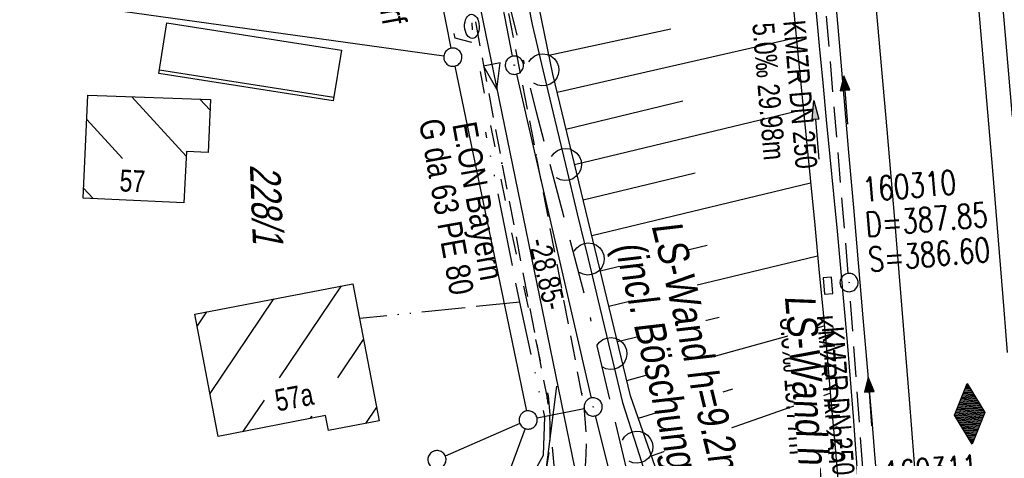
# Model space of a CAD drawing. Extents: x 511155 to 511479, y 464515 to 465450.
# Tile 29 of 41: x 511252 to 511333, y 465132 to 465168. Entities that reach past the tile are written whole.
import ezdxf

# ---------------------------------------------------------------- set-up
doc = ezdxf.new("R2010")
doc.units = 0
doc.header["$LTSCALE"] = 10
doc.header["$MEASUREMENT"] = 0
for name, pattern in [('ACAD_ISO03W100', [30, 12, -18]), ('ACAD_ISO13W100', [36, 12, -3, 12, -3, 0, -3, 0, -3]), ('ACAD_ISO14W100', [25.5, 12, -3, 0.5, -3, 0.5, -3, 0.5, -3]), ('ACAD_ISO16W100', [73, 15, -6.5, 15, -6.5, 15, -7, 1, -7]), ('ACHSE', [5.5, 4, -0.5, 0.5, -0.5]), ('AUSGEZOGEN', [0]), ('LT00', [0]), ('LT11', [0.3, 0.2, -0.1]), ('STRICHLINIE2', [0.375, 0.25, -0.125])]:
    doc.linetypes.add(name, pattern=pattern)
doc.layers.get('0').update_dxf_attribs({"linetype": 'LT00'})
for name, color, linetype in [('--EK_FBR', 1, 'LT00'), ('--EK_Halt-Pfeil', 4, 'LT00'), ('--EK_Haltung', 7, 'STRICHLINIE2'), ('--EK_Haltung-Text', 140, 'LT00'), ('--EK_Schacht-Text', 5, 'LT00'), ('--EL_DFK_AB_L', 21, 'LT00'), ('--EL_DFK_AB_P', 7, 'LT00'), ('--EL_Halt-Pfeil', 4, 'LT00'), ('--EL_Haltung', 182, 'STRICHLINIE2'), ('--EL_Haltung-Text', 182, 'LT00'), ('-AX-093', 35, 'ACHSE'), ('-HTP-20W', 11, 'LT00'), ('ABSTAND', 8, 'LT00'), ('ABWASSERLTG', 24, 'LT00'), ('ABWASSERLTG_FLIEßPF', 26, 'Continuous'), ('BAB-KABEL', 220, 'ACAD_ISO16W100'), ('DFK_AB_L', 21, 'LT00'), ('DFK_AB_P', 7, 'LT00'), ('DFK_BEB_SCHR', 254, 'LT00'), ('DFK_BEBAUUNG', 250, 'LT00'), ('DFK_FLUR_NR', 250, 'LT00'), ('DFK_GZPKT', 250, 'LT00'), ('DFK_HAUSNR', 250, 'LT00'), ('DFK_KATASTER', 250, 'LT00'), ('GASLTG', 250, 'ACAD_ISO13W100'), ('GASLTG_TEXT', 250, 'Continuous'), ('LS-WAND_TEXT', 11, 'Continuous'), ('PFEIL', 140, 'AUSGEZOGEN'), ('TELEKOM', 210, 'ACAD_ISO14W100'), ('V103_AFBR_BAB', 250, 'LT00'), ('V103_BOESCH', 250, 'LT00'), ('V103_BOSCHUNG', 250, 'LT00'), ('V103_FELDWEG', 250, 'LT11'), ('V103_GRABEN', 250, 'LT00'), ('V103_KA_PRUF', 182, 'LT00'), ('V103_LAERM', 11, 'LT00'), ('V103_LD_MARK', 250, 'LT00'), ('V103_SINKK', 182, 'LT00'), ('V103_W_UNT_HY', 130, 'LT00'), ('WASSERLTG', 130, 'ACAD_ISO03W100'), ('WASSERLTG_TEXT', 130, 'Continuous')]:
    doc.layers.add(name, color=color, linetype=linetype)
doc.styles.add('Beschrift', font='ARIAL.TTF')
doc.styles.add('Haltungsbeschriftung', font='ARIAL.TTF', dxfattribs={"width": 0.75})
doc.styles.add('schachtbeschriftung', font='romans.shx', dxfattribs={"width": 0.75, "height": 2})
doc.styles.get("Standard").update_dxf_attribs({"font": 'ARIAL.TTF'})
doc.styles.add('Versorgungsltg', font='ARIAL.TTF', dxfattribs={"width": 0.8, "height": 2})

# ---------------------------------------------------------------- blocks, each defined once
blk = doc.blocks.new('SYMB7010')
at = {"color": 0, "linetype": 'ByBlock'}
for points in [[(-0.031408, 0.499213), (-0.093728, 0.49134), (-0.15457, 0.475719), (-0.212975, 0.452595), (-0.268021, 0.422333), (-0.31884, 0.385411), (-0.36463, 0.342411), (-0.40467, 0.29401), (-0.438329, 0.240973), (-0.465074, 0.184136), (-0.484486, 0.124395), (-0.496256, 0.062692), (-0.5002, 0)], [(-0.5002, 0), (-0.496256, -0.062692), (-0.484486, -0.124395), (-0.465075, -0.184136), (-0.438329, -0.240973), (-0.404671, -0.29401), (-0.36463, -0.342411), (-0.31884, -0.385411), (-0.268021, -0.422333), (-0.212975, -0.452595), (-0.154571, -0.475719), (-0.093728, -0.49134), (-0.031408, -0.499213), (0.031408, -0.499213)], [(0.5002, 0), (0.496256, 0.062692), (0.484485, 0.124395), (0.465074, 0.184136), (0.438329, 0.240973), (0.40467, 0.29401), (0.36463, 0.342411), (0.31884, 0.385411), (0.268021, 0.422333), (0.212975, 0.452595), (0.15457, 0.475719), (0.093728, 0.49134), (0.031408, 0.499213), (-0.031408, 0.499213)], [(0.031408, -0.499213), (0.093728, -0.491341), (0.15457, -0.475719), (0.212975, -0.452595), (0.268021, -0.422333), (0.31884, -0.385411), (0.36463, -0.342411), (0.404671, -0.294011), (0.438329, -0.240974), (0.465075, -0.184136), (0.484486, -0.124395), (0.496256, -0.062692), (0.500201, 0)]]:
    blk.add_lwpolyline(points, dxfattribs=at)
blk = doc.blocks.new('SYMB0003')
at = {"color": 0, "linetype": 'ByBlock'}
for p, q in [((-0.015712, 0), (0.010166, 0.012015)), ((0, -0.021257), (-0.015712, 0)), ((0.010166, 0.012015), (0, -0.021257))]:
    blk.add_line(p, q, dxfattribs=at)
for points in [[(-0.031395, 0.499013), (-0.093691, 0.491144), (-0.154509, 0.475528), (-0.21289, 0.452414), (-0.267913, 0.422164), (-0.318712, 0.385257), (-0.364484, 0.342274), (-0.404509, 0.293893), (-0.438154, 0.240877), (-0.464888, 0.184062), (-0.484292, 0.124345), (-0.496058, 0.062667), (-0.5, 0)], [(-0.5, 0), (-0.496058, -0.062667), (-0.484292, -0.124345), (-0.464888, -0.184062), (-0.438154, -0.240877), (-0.404509, -0.293893), (-0.364485, -0.342274), (-0.318712, -0.385257), (-0.267914, -0.422164), (-0.21289, -0.452414), (-0.154509, -0.475529), (-0.093691, -0.491144), (-0.031395, -0.499014), (0.031395, -0.499014)], [(0.5, 0), (0.496057, 0.062667), (0.484292, 0.124345), (0.464888, 0.184062), (0.438153, 0.240877), (0.404509, 0.293893), (0.364484, 0.342274), (0.318712, 0.385257), (0.267913, 0.422164), (0.21289, 0.452414), (0.154509, 0.475528), (0.093691, 0.491144), (0.031395, 0.499013), (-0.031395, 0.499013)], [(0.031395, -0.499014), (0.093691, -0.491144), (0.154509, -0.475529), (0.21289, -0.452414), (0.267914, -0.422164), (0.318712, -0.385257), (0.364485, -0.342274), (0.404509, -0.293893), (0.438154, -0.240877), (0.464889, -0.184062), (0.484292, -0.124345), (0.496058, -0.062667), (0.5, 0)]]:
    blk.add_lwpolyline(points, dxfattribs=at)
blk = doc.blocks.new('ABWASSER-FLIEßPF')
at = {"layer": 'ABWASSERLTG_FLIEßPF'}
for p, q in [((0, 0), (-2.109, 0.703)), ((-2.109, 0.703), (-2.109, -0.703)), ((-2.109, -0.703), (0, 0))]:
    blk.add_line(p, q, dxfattribs=at)
blk = doc.blocks.new('Pfreil3')
at = {"layer": 'PFEIL'}
blk.add_hatch(color=256, dxfattribs=at).paths.add_polyline_path([(-1.549, 0.273), (-1.549, -0.273), (0, 0)])
for p, q in [((-1.549, 0), (-4.831, 0)), ((-1.549, -0.273), (-1.549, 0.273)), ((-1.549, 0.273), (0, 0)), ((0, 0), (-1.549, -0.273))]:
    blk.add_line(p, q, dxfattribs=at)
blk = doc.blocks.new('SYMB1121')
at = {"color": 0, "linetype": 'ByBlock'}
blk.add_line((-0.15, 0), (0.15, 0), dxfattribs=at)
for points in [[(-0.5, 0), (-0.49, 0.06), (-0.46, 0.115), (-0.415, 0.165), (-0.355, 0.21), (-0.28, 0.25), (-0.19, 0.275), (-0.1, 0.295), (0, 0.3)], [(0, -0.3), (-0.1, -0.295), (-0.19, -0.275), (-0.28, -0.25), (-0.355, -0.21), (-0.415, -0.165), (-0.46, -0.115), (-0.49, -0.06), (-0.5, 0)], [(0, 0.3), (0.1, 0.295), (0.19, 0.275), (0.28, 0.25), (0.355, 0.21), (0.415, 0.165), (0.46, 0.115), (0.49, 0.06), (0.5, 0)], [(0.5, 0), (0.49, -0.06), (0.46, -0.115), (0.415, -0.165), (0.355, -0.21), (0.28, -0.25), (0.19, -0.275), (0.1, -0.295), (0, -0.3)]]:
    blk.add_lwpolyline(points, dxfattribs=at)
blk = doc.blocks.new('SYMB0011')
at = {"color": 0, "linetype": 'ByBlock'}
for p, q in [((0.5, 0), (-0.5, 0)), ((0, 0.5), (0, -0.5))]:
    blk.add_line(p, q, dxfattribs=at)
blk = doc.blocks.new('SYMB7122')
at = {"color": 0, "linetype": 'ByBlock'}
for points in [[(-0.109975, -0.002365), (-0.106745, 0.026562), (-0.096041, 0.053629), (-0.078613, 0.076941), (-0.055681, 0.094866), (-0.028851, 0.106149), (0, 0.11)], [(0, 0.11), (0.028851, 0.106149), (0.055681, 0.094866), (0.078613, 0.076941), (0.096041, 0.053629), (0.106745, 0.026562), (0.109975, -0.002365)], [(-0.075234, -0.080249), (-0.093647, -0.057708), (-0.105504, -0.031126), (-0.109975, -0.002365)], [(0.109975, -0.002365), (0.105504, -0.031126), (0.093647, -0.057708), (0.075234, -0.080249)]]:
    blk.add_lwpolyline(points, dxfattribs=at)
blk = doc.blocks.new('SYMB0652')
at = {"color": 0, "linetype": 'ByBlock'}
blk.add_lwpolyline([(-0.15, -0.075), (0.15, -0.075), (0.15, 0.075), (-0.15, 0.075), (-0.15, -0.075)], dxfattribs=at)
blk = doc.blocks.new('SYMB0071')
at = {"color": 0, "linetype": 'ByBlock'}
for p, q in [((-0.5, 0), (0, 0.25)), ((-0.16, -0.17), (-0.16, 0.17)), ((-0.14, -0.18), (-0.14, 0.18)), ((-0.12, -0.19), (-0.12, 0.19)), ((-0.1, -0.2), (-0.1, 0.2)), ((-0.08, -0.21), (-0.08, 0.21)), ((-0.06, -0.22), (-0.06, 0.22)), ((-0.04, -0.23), (-0.04, 0.23)), ((-0.02, -0.24), (-0.02, 0.24)), ((0, 0.25), (0.5, 0)), ((0, -0.25), (0, 0.25)), ((0.02, -0.24), (0.02, 0.24)), ((0.04, -0.23), (0.04, 0.23)), ((0.06, -0.22), (0.06, 0.22)), ((0.08, -0.21), (0.08, 0.21)), ((0.1, -0.2), (0.1, 0.2)), ((0.12, -0.19), (0.12, 0.19)), ((0.14, -0.18), (0.14, 0.18)), ((0.16, -0.17), (0.16, 0.17)), ((0, -0.25), (-0.5, 0)), ((-0.5, 0), (-0.5, 0)), ((-0.48, -0.01), (-0.48, 0.01)), ((-0.46, -0.02), (-0.46, 0.02)), ((-0.44, -0.03), (-0.44, 0.03)), ((-0.42, -0.04), (-0.42, 0.04)), ((-0.4, -0.05), (-0.4, 0.05)), ((-0.38, -0.06), (-0.38, 0.06)), ((-0.36, -0.07), (-0.36, 0.07)), ((-0.34, -0.08), (-0.34, 0.08)), ((-0.32, -0.09), (-0.32, 0.09)), ((-0.3, -0.1), (-0.3, 0.1)), ((-0.28, -0.11), (-0.28, 0.11)), ((-0.26, -0.12), (-0.26, 0.12)), ((-0.24, -0.13), (-0.24, 0.13)), ((-0.22, -0.14), (-0.22, 0.14)), ((-0.2, -0.15), (-0.2, 0.15)), ((-0.18, -0.16), (-0.18, 0.16)), ((0.5, 0), (0, -0.25)), ((0.18, -0.16), (0.18, 0.16)), ((0.2, -0.15), (0.2, 0.15)), ((0.22, -0.14), (0.22, 0.14)), ((0.24, -0.13), (0.24, 0.13)), ((0.26, -0.12), (0.26, 0.12)), ((0.28, -0.11), (0.28, 0.11)), ((0.3, -0.1), (0.3, 0.1)), ((0.32, -0.09), (0.32, 0.09)), ((0.34, -0.08), (0.34, 0.08)), ((0.36, -0.07), (0.36, 0.07)), ((0.38, -0.06), (0.38, 0.06)), ((0.4, -0.05), (0.4, 0.05)), ((0.42, -0.04), (0.42, 0.04)), ((0.44, -0.03), (0.44, 0.03)), ((0.46, -0.02), (0.46, 0.02)), ((0.48, -0.01), (0.48, 0.01))]:
    blk.add_line(p, q, dxfattribs=at)
blk = doc.blocks.new('SYMB0070')
at = {"color": 0, "linetype": 'ByBlock'}
for p, q in [((-0.5, 0), (0.2, 0)), ((0.5, 0), (0.2, 0.1)), ((0.2, 0.1), (0.2, 0)), ((0.468, 0), (0.21, 0.086)), ((0.21, 0.086), (0.21, -0.086)), ((0.21, -0.086), (0.468, 0)), ((0.22, -0.072), (0.437, 0)), ((0.23, -0.058), (0.405, 0)), ((0.24, -0.045), (0.374, 0)), ((0.342, 0), (0.25, 0.031)), ((0.25, 0.031), (0.25, -0.031)), ((0.25, -0.031), (0.342, 0)), ((0.26, -0.017), (0.31, 0)), ((0.27, -0.003), (0.279, 0))]:
    blk.add_line(p, q, dxfattribs=at)
for points in [[(0.2, 0), (0.2, -0.1), (0.5, 0)], [(0.437, 0), (0.22, 0.072), (0.22, -0.072)], [(0.405, 0), (0.23, 0.058), (0.23, -0.058)], [(0.374, 0), (0.24, 0.045), (0.24, -0.045)], [(0.31, 0), (0.26, 0.017), (0.26, -0.017)], [(0.279, 0), (0.27, 0.003), (0.27, -0.003)]]:
    blk.add_lwpolyline(points, dxfattribs=at)

msp = doc.modelspace()

# ---------------------------------------------------------------- linework, layer by layer
at = {"layer": '--EK_FBR'}
for points in [[(511333.021, 465140.222), (511332.748, 465143.708), (511332.287, 465149.451), (511331.814, 465155.192), (511331.33, 465160.933), (511330.837, 465166.673), (511330.332, 465172.448), (511329.82, 465178.223), (511329.301, 465183.997), (511328.776, 465189.771), (511328.22, 465195.812), (511327.657, 465201.853), (511327.087, 465207.893), (511326.508, 465213.932), (511326.02, 465218.952), (511325.525, 465223.971), (511325.021, 465228.989)], [(511322.337, 465129.007), (511322.109, 465131.821), (511321.873, 465134.634), (511321.631, 465137.447), (511321.387, 465140.259), (511321.142, 465143.072), (511320.75, 465147.598), (511320.36, 465152.124), (511319.97, 465156.651), (511319.58, 465161.177), (511319.188, 465165.703), (511318.691, 465171.379)]]:
    msp.add_lwpolyline(points, dxfattribs=at)
at = {"layer": '--EK_Haltung'}
for p, q in [((511319.918, 465146.708), (511317.518, 465175.083)), ((511321.395, 465126.992), (511320.037, 465145.213))]:
    msp.add_line(p, q, dxfattribs=at)
at = {"layer": '--EL_DFK_AB_L'}
msp.add_line((511292.286, 465164.576), (511275.624, 465249.894), dxfattribs=at)
at = {"layer": '--EL_Haltung'}
for p, q in [((511319.918, 465146.708), (511317.518, 465175.083)), ((511321.395, 465126.992), (511320.037, 465145.213))]:
    msp.add_line(p, q, dxfattribs=at)
at = {"layer": '-AX-093', "ltscale": 0.2}
msp.add_lwpolyline([(511325.808, 465239.146), (511327.655, 465221.263), (511329.423, 465203.372), (511331.111, 465185.474), (511332.719, 465167.568), (511334.248, 465149.656), (511335.697, 465131.736), (511337.066, 465113.811), (511338.355, 465095.879), (511339.565, 465077.942), (511340.694, 465060), (511341.744, 465042.053), (511342.714, 465024.102), (511343.604, 465006.146), (511344.415, 464988.186)], dxfattribs=at)
at = {"layer": 'ABWASSERLTG'}
msp.add_lwpolyline([(511282.061, 465205.376), (511297.601, 465129.685), (511285.593, 465118.25), (511277.009, 465112.252), (511247.687, 465102.273), (511219.444, 465096.846), (511205.902, 465096.009), (511180.17, 465094.84), (511174.25, 465093.67)], dxfattribs=at)
at = {"layer": 'BAB-KABEL', "ltscale": 0.03, "flags": 128}
msp.add_lwpolyline([(511245.166, 465442.383), (511247.794, 465425.644), (511251.081, 465406.592), (511253.707, 465388.585), (511256.335, 465373.097), (511258.872, 465358.447), (511261.218, 465342.966), (511262.529, 465334.912), (511267.32, 465306.475), (511271.633, 465280.774), (511274.451, 465263.873), (511277.903, 465245.033), (511280.424, 465230.243), (511282.946, 465214.813), (511284.59, 465206.121), (511286.411, 465195.209), (511288.523, 465182.076), (511289.462, 465178.541), (511291.81, 465169.679), (511294.218, 465159.994), (511298.5, 465143.737), (511302.007, 465129.166), (511304.364, 465120.15), (511303.954, 465111.542), (511304.473, 465105.752), (511305.294, 465102.166), (511306.729, 465086.549), (511308.167, 465069.501), (511309.91, 465042.394), (511310.524, 465027.025), (511311.652, 465006.692), (511312.99, 464997.425), (511315.247, 464972.494), (511318.761, 464937.783), (511320.473, 464912.682), (511321.045, 464888.912), (511321.817, 464866.106), (511322.471, 464843.97), (511323.126, 464825.853), (511323.404, 464809.887), (511315.806, 464787.462), (511312.432, 464776.504), (511306.423, 464758.084), (511322.547, 464747.313), (511322.638, 464708.185), (511321.606, 464688.739), (511320.482, 464678.436), (511319.26, 464666.867), (511317.667, 464649.446), (511317.569, 464633.743), (511317.382, 464618.758), (511317.473, 464606.228), (511316.723, 464592.274), (511316.629, 464590.682), (511316.534, 464580.247), (511316.816, 464565.638), (511316.264, 464552.985), (511315.796, 464537.2), (511315.445, 464531.469), (511315.327, 464529.598), (511314.626, 464523.401), (511314.327, 464519.396)], dxfattribs=at)
at = {"layer": 'DFK_AB_L'}
for p, q in [((511292.286, 465164.576), (511275.624, 465249.894)), ((511292.599, 465163.109), (511298.752, 465136.461)), ((511305.118, 465111.057), (511299.103, 465135.002))]:
    msp.add_line(p, q, dxfattribs=at)
at = {"layer": 'DFK_BEB_SCHR'}
for p, q in [((511263.229, 465163.469), (511277.578, 465161.2)), ((511260.947, 465161.247), (511265.422, 465156.353)), ((511267.388, 465160.13), (511266.554, 465161.042)), ((511260.178, 465156.16), (511257.231, 465159.384)), ((511256.977, 465153.733), (511257.765, 465152.871)), ((511278.169, 465145.681), (511273.072, 465138.127)), ((511267.382, 465136.845), (511272.625, 465144.617)), ((511267.082, 465143.552), (511266.314, 465142.414)), ((511277.894, 465138.122), (511280.028, 465141.286)), ((511271.832, 465136.289), (511270.086, 465133.702)), ((511275.636, 465134.775), (511275.776, 465134.984)), ((511281.095, 465135.715), (511280.189, 465134.372))]:
    msp.add_line(p, q, dxfattribs=at)
at = {"layer": 'DFK_BEBAUUNG'}
for points in [[(511263.84, 465167.34), (511278.19, 465165.07), (511277.53, 465160.9), (511263.18, 465163.16), (511263.84, 465167.34)], [(511256.94, 465152.91), (511257.32, 465161.38), (511267.43, 465161.01), (511267.22, 465156.66), (511265.44, 465156.75), (511265.24, 465152.52), (511256.94, 465152.91)], [(511281.31, 465134.59), (511277.14, 465133.78), (511276.9, 465135.02), (511268.06, 465133.31), (511266.13, 465143.37), (511279.15, 465145.87), (511281.31, 465134.59)]]:
    msp.add_lwpolyline(points, dxfattribs=at)
at = {"layer": 'DFK_KATASTER'}
for p, q in [((511287.225, 465165.236), (511282.466, 465189.314)), ((511250.073, 465169.706), (511286.627, 465164.604)), ((511287.523, 465163.766), (511293.418, 465135.394)), ((511298.185, 465135.583), (511294.306, 465134.807)), ((511292.882, 465134.36), (511286.748, 465131.689)), ((511293.312, 465133.956), (511290.458, 465126.164))]:
    msp.add_line(p, q, dxfattribs=at)
at = {"layer": 'GASLTG', "ltscale": 0.05, "flags": 128}
msp.add_lwpolyline([(511218.036, 465091.611), (511223.479, 465092.004), (511227.854, 465092.508), (511237.224, 465094.246), (511247.154, 465096.938), (511259.132, 465100.26), (511261.993, 465101.269), (511282.415, 465108.165), (511293.232, 465110.1), (511290.422, 465122.823), (511290.47, 465124.041), (511294.839, 465131.764), (511294.934, 465134.93), (511292.869, 465144.358), (511290.083, 465158.341)], dxfattribs=at)
at = {"layer": 'GASLTG', "ltscale": 0.03, "flags": 128}
msp.add_lwpolyline([(511292.869, 465144.358), (511279.701, 465142.993)], dxfattribs=at)
at = {"layer": 'TELEKOM', "flags": 128}
msp.add_lwpolyline([(511282.925, 465108.329), (511281.133, 465115.215), (511291.222, 465121.292), (511294.539, 465126.539), (511295.921, 465137.449)], dxfattribs=at)
at = {"layer": 'V103_AFBR_BAB'}
for points in [[(511333.021, 465140.222), (511332.748, 465143.708), (511332.287, 465149.451), (511331.814, 465155.192), (511331.33, 465160.933), (511330.837, 465166.673), (511330.332, 465172.448), (511329.82, 465178.223), (511329.301, 465183.997), (511328.776, 465189.771), (511328.22, 465195.812), (511327.657, 465201.853), (511327.087, 465207.893), (511326.508, 465213.932), (511326.02, 465218.952), (511325.525, 465223.971), (511325.021, 465228.989)], [(511322.337, 465129.007), (511322.109, 465131.821), (511321.873, 465134.634), (511321.631, 465137.447), (511321.387, 465140.259), (511321.142, 465143.072), (511320.75, 465147.598), (511320.36, 465152.124), (511319.97, 465156.651), (511319.58, 465161.177), (511319.188, 465165.703), (511318.691, 465171.379)]]:
    msp.add_lwpolyline(points, dxfattribs=at)
at = {"layer": 'V103_BOESCH'}
msp.add_lwpolyline([(511307.883, 465120.152), (511307.469, 465121.65), (511306.335, 465124.229), (511301.995, 465136.65), (511295.588, 465163.11), (511290.391, 465188.563)], dxfattribs=at)
at = {"layer": 'V103_BOSCHUNG'}
for p, q in [((511295.269, 465164.672), (511305.316, 465166.834)), ((511295.947, 465161.628), (511315.641, 465166.115)), ((511296.681, 465158.594), (511306.301, 465160.908)), ((511297.387, 465155.678), (511316.215, 465160.207)), ((511298.093, 465152.763), (511307.302, 465154.977)), ((511298.799, 465149.847), (511316.805, 465154.177)), ((511299.506, 465146.931), (511308.302, 465149.047)), ((511300.212, 465144.015), (511317.389, 465148.147)), ((511300.918, 465141.1), (511309.297, 465143.115)), ((511301.691, 465137.905), (511317.932, 465142.403)), ((511302.642, 465134.799), (511310.414, 465137.226)), ((511303.724, 465131.702), (511318.438, 465136.857))]:
    msp.add_line(p, q, dxfattribs=at)
at = {"layer": 'V103_FELDWEG', "flags": 128}
for points in [[(511291.874, 465117.495), (511294.13, 465120.025), (511294.807, 465120.856), (511295.413, 465121.742), (511295.953, 465122.674), (511296.429, 465123.646), (511296.848, 465124.649), (511297.213, 465125.677), (511297.614, 465127.038), (511297.93, 465128.421), (511298.16, 465129.819), (511298.303, 465131.226), (511298.358, 465132.636), (511298.324, 465134.043), (511298.2, 465135.44), (511297.984, 465136.821), (511294.24, 465156.451), (511290.697, 465174.629), (511285.914, 465195.805), (511281.052, 465217.757)], [(511278.903, 465217.346), (511283.358, 465195.361), (511287.957, 465174.231), (511291.402, 465155.778), (511295.126, 465136.439), (511295.287, 465135.355), (511295.36, 465134.259), (511295.351, 465133.155), (511295.267, 465132.05), (511295.113, 465130.947), (511294.896, 465129.853), (511294.621, 465128.773), (511294.296, 465127.711), (511293.945, 465126.722), (511293.563, 465125.75), (511293.155, 465124.791), (511292.732, 465123.841), (511292.301, 465122.896), (511291.523, 465123.539), (511288.187, 465120.523)]]:
    msp.add_lwpolyline(points, dxfattribs=at)
at = {"layer": 'V103_GRABEN'}
for points in [[(511315.244, 465170.227), (511315.744, 465165.044), (511316.095, 465161.451), (511316.447, 465157.857), (511316.799, 465154.264), (511317.15, 465150.671), (511317.496, 465147.077), (511317.837, 465143.483), (511318.169, 465139.888), (511318.492, 465136.292), (511318.803, 465132.696), (511319.1, 465129.098), (511319.361, 465125.765), (511319.612, 465122.431), (511319.716, 465120.985)], [(511321.207, 465121.09), (511321.202, 465121.182), (511321.068, 465123.739), (511320.925, 465126.295), (511320.771, 465128.85), (511320.568, 465131.903), (511320.345, 465134.955), (511320.105, 465138.005), (511319.85, 465141.055), (511319.583, 465144.103), (511319.305, 465147.151), (511319.019, 465150.199), (511318.727, 465153.245), (511318.432, 465156.292), (511318.136, 465159.339), (511317.84, 465162.385), (511317.547, 465165.432), (511317.149, 465169.662)]]:
    msp.add_lwpolyline(points, dxfattribs=at)
at = {"layer": 'V103_LAERM'}
for points in [[(511293.095, 465171.279), (511293.885, 465167.195), (511294.774, 465163.459)], [(511294.774, 465163.459), (511295.756, 465159.333), (511296.635, 465155.678)], [(511296.635, 465155.678), (511297.61, 465151.628), (511298.509, 465147.901)], [(511298.509, 465147.901), (511299.478, 465143.886), (511300.375, 465140.122)], [(511300.375, 465140.122), (511301.333, 465136.105), (511302.511, 465132.418)], [(511302.511, 465132.418), (511303.756, 465128.517), (511304.872, 465124.774)]]:
    msp.add_lwpolyline(points, dxfattribs=at)
at = {"layer": 'V103_LD_MARK'}
msp.add_lwpolyline([(511328.959, 465081.526), (511328.398, 465089.778), (511327.822, 465098.03), (511327.234, 465106.28), (511326.822, 465111.949), (511326.403, 465117.618), (511325.976, 465123.286), (511325.54, 465128.954), (511324.955, 465136.358), (511324.353, 465143.76), (511323.736, 465151.162), (511323.105, 465158.562), (511322.462, 465165.961), (511321.394, 465177.962), (511320.295, 465189.96), (511319.165, 465201.955), (511318.003, 465213.948), (511316.809, 465225.937), (511315.583, 465237.922)], dxfattribs=at)
at = {"layer": 'WASSERLTG', "ltscale": 0.015, "flags": 128}
msp.add_lwpolyline([(511168.723, 465096.848), (511173.331, 465095.78), (511176.638, 465093.104), (511179.633, 465091.607), (511180.263, 465091.371), (511184.816, 465091.037), (511200.826, 465091.293), (511223.037, 465093.383), (511230.601, 465094.559), (511231.192, 465094.834), (511245.91, 465097.673), (511275.715, 465107.022), (511284.685, 465109.967), (511285.8, 465110.278), (511281.676, 465116.383), (511295.75, 465130.298), (511295.245, 465136.638), (511292.143, 465150.403), (511289.421, 465164.463), (511289.265, 465165.627), (511287.557, 465166.053), (511281.31, 465197.251), (511261.17, 465201.449)], dxfattribs=at)

# ---------------------------------------------------------------- block references
at = {"layer": '--EK_Halt-Pfeil', "yscale": 4, "zscale": 4}
for p, xscale, rotation in [((511319.714, 465160.98), 4.000000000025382, 94.83489999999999), ((511321.713, 465136.177), 3.99999999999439, 94.26461999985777)]:
    msp.add_blockref('SYMB0070', p, dxfattribs=dict(at, xscale=xscale, rotation=rotation))
at = {"layer": '--EL_DFK_AB_P', "xscale": 1.500000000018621, "yscale": 1.5, "zscale": 1.5, "rotation": 264.7377099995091}
msp.add_blockref('SYMB0003', (511292.43, 465163.84), dxfattribs=at)
at = {"layer": '--EL_Halt-Pfeil', "yscale": 4, "zscale": 4}
for p, xscale, rotation in [((511319.714, 465160.98), 4.000000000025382, 94.83489999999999), ((511321.713, 465136.177), 3.99999999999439, 94.26461999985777)]:
    msp.add_blockref('SYMB0070', p, dxfattribs=dict(at, xscale=xscale, rotation=rotation))
at = {"layer": '-HTP-20W', "xscale": 4.999999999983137, "yscale": 5, "zscale": 5, "rotation": 274.5495800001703}
msp.add_blockref('SYMB0071', (511329.908, 465135.164), dxfattribs=at)
at = {"layer": 'ABWASSERLTG_FLIEßPF', "rotation": 281.6020839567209}
msp.add_blockref('ABWASSER-FLIEßPF', (511290.999, 465161.842), dxfattribs=at)
at = {"layer": 'DFK_AB_P', "xscale": 1.500000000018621, "yscale": 1.5, "zscale": 1.5, "rotation": 264.7377099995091}
for p in [(511292.43, 465163.84), (511298.92, 465135.73)]:
    msp.add_blockref('SYMB0003', p, dxfattribs=at)
at = {"layer": 'DFK_GZPKT', "xscale": 1.500000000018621, "yscale": 1.5, "zscale": 1.5, "rotation": 264.7377099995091}
for p in [(511287.37, 465164.5), (511293.57, 465134.66), (511286.06, 465131.39)]:
    msp.add_blockref('SYMB7010', p, dxfattribs=at)
at = {"layer": 'PFEIL', "rotation": 94.99999999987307}
msp.add_blockref('Pfreil3', (511317.081, 465160.931), dxfattribs=at)
at = {"layer": 'V103_FELDWEG', "xscale": 0.1000000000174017, "yscale": 0.09999999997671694, "zscale": 0.1, "rotation": 272.2661999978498}
for p in [(511294.24, 465156.451), (511291.402, 465155.778), (511297.984, 465136.821), (511295.126, 465136.439)]:
    msp.add_blockref('SYMB0011', p, dxfattribs=at)
at = {"layer": 'V103_KA_PRUF', "xscale": 1.499999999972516, "yscale": 1.5, "zscale": 1.5, "rotation": 272.266200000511}
msp.add_blockref('SYMB0003', (511319.981, 465145.961), dxfattribs=at)
at = {"layer": 'V103_LAERM', "yscale": 12, "zscale": 12}
for p, xscale, rotation in [((511294.774, 465163.459), 11.99999999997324, 283.3827399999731), ((511296.635, 465155.678), 11.99999999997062, 283.5363599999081), ((511298.509, 465147.901), 12.00000000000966, 283.5576200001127), ((511300.375, 465140.122), 12.00000000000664, 283.4149700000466), ((511302.511, 465132.418), 11.99999999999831, 287.7062699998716)]:
    msp.add_blockref('SYMB7122', p, dxfattribs=dict(at, xscale=xscale, rotation=rotation))
at = {"layer": 'V103_SINKK', "xscale": 4.499999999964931, "yscale": 4.5, "zscale": 4.5, "rotation": 275.0022986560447}
msp.add_blockref('SYMB0652', (511318.244, 465145.713), dxfattribs=at)
at = {"layer": 'V103_W_UNT_HY', "xscale": 2.000000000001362, "yscale": 2, "zscale": 2, "rotation": 272.2661999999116}
msp.add_blockref('SYMB1121', (511288.938, 465167.041), dxfattribs=at)

# ---------------------------------------------------------------- texts
at = {"layer": '--EK_Haltung-Text', "style": 'Haltungsbeschriftung', "width": 0.75}
for s, rotation, p in [('KMZR DN 250', -85.16512, (511314.564, 465167.472)), ('5.0‰ 29.98m', -85.16512, (511312.013, 465167.256)), ('KMZR DN 250', -85.7354, (511316.826, 465143.227)), ('8.6‰ 19.77m', -85.7354, (511314.273, 465143.037))]:
    msp.add_text(s, height=1.8, rotation=rotation, dxfattribs=at).set_placement(p)
at = {"layer": '--EK_Schacht-Text', "style": 'schachtbeschriftung', "width": 0.75}
for s, rotation, p in [('160310', 4.83489, (511321.176, 465152.595)), ('D=387.85', 4.83489, (511321.419, 465149.725)), ('S=386.60', 4.83489, (511321.662, 465146.856)), ('160311', 4.26461, (511322.95, 465129.249))]:
    msp.add_text(s, height=2, rotation=rotation, dxfattribs=at).set_placement(p)
at = {"layer": '--EL_Haltung-Text', "style": 'Haltungsbeschriftung', "width": 0.75}
msp.add_text('KMZR DN 250', height=1.8, rotation=-85.16512, dxfattribs=at).set_placement((511314.564, 465167.472))
at = {"layer": 'ABSTAND', "width": 0.75}
msp.add_text(' -28.85-', height=1.8, rotation=-77.00097, dxfattribs=at).set_placement((511293.464, 465149.9))
at = {"layer": 'DFK_FLUR_NR', "oblique": 13.754, "width": 0.75}
msp.add_text('228/1', height=2.5, rotation=272.2662, dxfattribs=at).set_placement((511270.656, 465155.664))
at = {"layer": 'DFK_HAUSNR', "width": 0.75}
for s, rotation, p in [('57', -2.69101, (511259.91, 465153.47)), ('57a', 10.94825, (511272.93, 465135.35))]:
    msp.add_text(s, height=1.8, rotation=rotation, dxfattribs=at).set_placement(p)
at = {"layer": 'GASLTG_TEXT', "insert": (511288.145, 465152.437), "char_height": 2, "attachment_point": 5, "rotation": 280.2163, "line_spacing_factor": 0.8, "style": 'Versorgungsltg'}
msp.add_mtext('E.ON Bayern\\PG da 63 PE 80', dxfattribs=at)
at = {"layer": 'WASSERLTG_TEXT', "insert": (511284.62, 465176.561), "char_height": 2, "attachment_point": 2, "rotation": 280.40465, "line_spacing_factor": 0.8, "style": 'Versorgungsltg'}
msp.add_mtext('WL DN  80 PVC\\PStadt Schwandorf', dxfattribs=at)

# ---------------------------------------------------------------- next in the draw order: texts
at = {"layer": 'LS-WAND_TEXT', "insert": (511302.295, 465139.102), "char_height": 2.5, "attachment_point": 8, "rotation": 283.6002, "line_spacing_factor": 0.8, "style": 'Beschrift', "bg_fill": 3, "box_fill_scale": 1, "bg_fill_color": 256, "bg_fill_transparency": 7190816}
msp.add_mtext('{\\Q7;\\W0.8;LS-Wand h=9.2m\\P(incl. Böschung)}', dxfattribs=at)
at = {"layer": 'LS-WAND_TEXT', "insert": (511314.65, 465144.854), "char_height": 2.5, "attachment_point": 7, "rotation": 274.75416, "style": 'Beschrift', "bg_fill": 3, "box_fill_scale": 1, "bg_fill_color": 256, "bg_fill_transparency": 7190816}
msp.add_mtext('{\\Q7;\\W0.8;LS-Wand h=7.7m}', dxfattribs=at)

# ---------------------------------------------------------------- next in the draw order: linework, layer by layer
at = {"layer": '--EL_DFK_AB_L'}
for p, q in [((511292.599, 465163.109), (511298.752, 465136.461)), ((511305.118, 465111.057), (511299.103, 465135.002))]:
    msp.add_line(p, q, dxfattribs=at)

# ---------------------------------------------------------------- next in the draw order: block references
at = {"layer": '--EL_DFK_AB_P', "xscale": 1.500000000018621, "yscale": 1.5, "zscale": 1.5, "rotation": 264.7377099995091}
msp.add_blockref('SYMB0003', (511298.92, 465135.73), dxfattribs=at)

# ---------------------------------------------------------------- next in the draw order: texts
at = {"layer": '--EL_Haltung-Text', "style": 'Haltungsbeschriftung', "width": 0.75}
msp.add_text('KMZR DN 250', height=1.8, rotation=-85.7354, dxfattribs=at).set_placement((511317.743, 465142.277))

doc.saveas('drawing.dxf')
